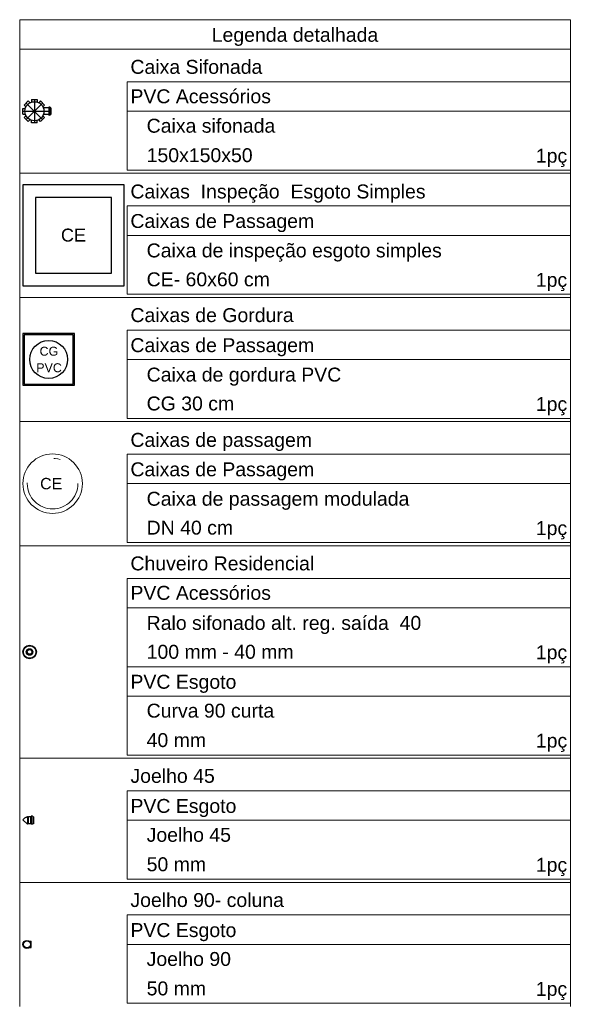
# Model space of a CAD drawing. Header units: millimetres. Extents: x 53 to 3943, y 29 to 3483.
# Tile 52 of 52: x 3934 to 3943, y 3467 to 3483. Entities that reach past the tile are written whole.
import ezdxf

# ---------------------------------------------------------------- set-up
doc = ezdxf.new("R2010")
doc.units = ezdxf.units.MM
doc.header["$MEASUREMENT"] = 0
doc.linetypes.add('DASHDOT', pattern=[2.54, 1.27, -0.635, 0, -0.635])
doc.linetypes.add('DASHED', pattern=[1.905, 1.27, -0.635])
for name, color, linetype, lineweight in [('DI-Tabelas', 7, 'Continuous', 5), ('Nível 1', 7, 'Continuous', 5), ('Textos', 7, 'Continuous', 5)]:
    doc.layers.add(name, color=color, linetype=linetype, lineweight=lineweight)
doc.layers.add('Simbolos', color=5, linetype='Continuous')
doc.layers.add('Simbolos_int', color=2, linetype='Continuous')
doc.styles.add('Arial', font='txt')

msp = doc.modelspace()

# ---------------------------------------------------------------- linework, layer by layer
at = {"layer": 'DI-Tabelas'}
for p, q in [((3934.31, 3482.201), (3934.31, 3482.666)), ((3934.31, 3482.666), (3943.011, 3482.666)), ((3943.011, 3482.666), (3943.011, 3482.201)), ((3943.011, 3482.201), (3934.31, 3482.201)), ((3934.31, 3480.24), (3934.31, 3482.201)), ((3943.011, 3482.201), (3943.011, 3480.24)), ((3943.011, 3481.686), (3936.01, 3481.686)), ((3936.01, 3481.22), (3936.01, 3481.686)), ((3943.011, 3481.686), (3943.011, 3481.22)), ((3943.011, 3481.22), (3936.01, 3481.22)), ((3936.01, 3480.755), (3936.01, 3481.22)), ((3943.011, 3481.22), (3943.011, 3480.755)), ((3936.01, 3480.29), (3936.01, 3480.755)), ((3943.011, 3480.755), (3943.011, 3480.29)), ((3942.313, 3480.29), (3936.01, 3480.29)), ((3943.011, 3480.29), (3942.313, 3480.29)), ((3935.96, 3480.24), (3934.31, 3480.24)), ((3934.31, 3478.279), (3934.31, 3480.24)), ((3943.011, 3480.24), (3935.96, 3480.24)), ((3943.011, 3480.24), (3943.011, 3478.279)), ((3943.011, 3479.725), (3936.01, 3479.725)), ((3936.01, 3479.26), (3936.01, 3479.725)), ((3943.011, 3479.725), (3943.011, 3479.26)), ((3943.011, 3479.26), (3936.01, 3479.26)), ((3936.01, 3478.794), (3936.01, 3479.26)), ((3943.011, 3479.26), (3943.011, 3478.794)), ((3936.01, 3478.329), (3936.01, 3478.794)), ((3943.011, 3478.794), (3943.011, 3478.329)), ((3935.96, 3478.279), (3934.31, 3478.279)), ((3934.31, 3476.318), (3934.31, 3478.279)), ((3943.011, 3478.279), (3935.96, 3478.279)), ((3941.159, 3478.329), (3936.01, 3478.329)), ((3943.011, 3478.329), (3941.159, 3478.329)), ((3943.011, 3478.279), (3943.011, 3476.318)), ((3943.011, 3477.764), (3936.01, 3477.764)), ((3936.01, 3477.299), (3936.01, 3477.764)), ((3943.011, 3477.764), (3943.011, 3477.299)), ((3943.011, 3477.299), (3936.01, 3477.299)), ((3936.01, 3476.834), (3936.01, 3477.299)), ((3943.011, 3477.299), (3943.011, 3476.834)), ((3936.01, 3476.368), (3936.01, 3476.834)), ((3943.011, 3476.834), (3943.011, 3476.368)), ((3941.726, 3476.368), (3936.01, 3476.368)), ((3943.011, 3476.368), (3941.726, 3476.368)), ((3935.96, 3476.318), (3934.31, 3476.318)), ((3934.31, 3474.358), (3934.31, 3476.318)), ((3943.011, 3476.318), (3935.96, 3476.318)), ((3943.011, 3476.318), (3943.011, 3474.358)), ((3943.011, 3475.803), (3936.01, 3475.803)), ((3936.01, 3475.338), (3936.01, 3475.803)), ((3943.011, 3475.803), (3943.011, 3475.338)), ((3943.011, 3475.338), (3936.01, 3475.338)), ((3936.01, 3474.873), (3936.01, 3475.338)), ((3943.011, 3475.338), (3943.011, 3474.873)), ((3936.01, 3474.408), (3936.01, 3474.873)), ((3943.011, 3474.873), (3943.011, 3474.408)), ((3935.96, 3474.358), (3934.31, 3474.358)), ((3934.31, 3471.001), (3934.31, 3474.358)), ((3943.011, 3474.358), (3935.96, 3474.358)), ((3941.121, 3474.408), (3936.01, 3474.408)), ((3943.011, 3474.408), (3941.121, 3474.408)), ((3943.011, 3474.358), (3943.011, 3471.001)), ((3943.011, 3473.842), (3936.01, 3473.842)), ((3936.01, 3473.377), (3936.01, 3473.842)), ((3943.011, 3473.842), (3943.011, 3473.377)), ((3943.011, 3473.377), (3936.01, 3473.377)), ((3936.01, 3472.912), (3936.01, 3473.377)), ((3943.011, 3473.377), (3943.011, 3472.912)), ((3936.01, 3472.447), (3936.01, 3472.912)), ((3943.011, 3472.912), (3943.011, 3472.447)), ((3941.546, 3472.447), (3936.01, 3472.447)), ((3936.01, 3471.982), (3936.01, 3472.447)), ((3943.011, 3472.447), (3941.546, 3472.447)), ((3943.011, 3472.447), (3943.011, 3471.982)), ((3943.011, 3471.982), (3936.01, 3471.982)), ((3936.01, 3471.516), (3936.01, 3471.982)), ((3943.011, 3471.982), (3943.011, 3471.516)), ((3936.01, 3471.051), (3936.01, 3471.516)), ((3943.011, 3471.516), (3943.011, 3471.051)), ((3935.96, 3471.001), (3934.31, 3471.001)), ((3934.31, 3469.04), (3934.31, 3471.001)), ((3943.011, 3471.001), (3935.96, 3471.001)), ((3941.546, 3471.051), (3936.01, 3471.051)), ((3943.011, 3471.051), (3941.546, 3471.051)), ((3943.011, 3471.001), (3943.011, 3469.04)), ((3943.011, 3470.486), (3936.01, 3470.486)), ((3936.01, 3470.021), (3936.01, 3470.486)), ((3943.011, 3470.486), (3943.011, 3470.021)), ((3943.011, 3470.021), (3936.01, 3470.021)), ((3936.01, 3469.556), (3936.01, 3470.021)), ((3943.011, 3470.021), (3943.011, 3469.556)), ((3936.01, 3469.09), (3936.01, 3469.556)), ((3943.011, 3469.556), (3943.011, 3469.09)), ((3942.313, 3469.09), (3936.01, 3469.09)), ((3943.011, 3469.09), (3942.313, 3469.09)), ((3935.96, 3469.04), (3934.31, 3469.04)), ((3934.31, 3467.08), (3934.31, 3469.04)), ((3943.011, 3469.04), (3935.96, 3469.04)), ((3943.011, 3469.04), (3943.011, 3467.08)), ((3943.011, 3468.525), (3936.01, 3468.525)), ((3936.01, 3468.06), (3936.01, 3468.525)), ((3943.011, 3468.525), (3943.011, 3468.06)), ((3943.011, 3468.06), (3936.01, 3468.06)), ((3936.01, 3467.595), (3936.01, 3468.06)), ((3943.011, 3468.06), (3943.011, 3467.595)), ((3936.01, 3467.13), (3936.01, 3467.595)), ((3943.011, 3467.595), (3943.011, 3467.13)), ((3941.981, 3467.13), (3936.01, 3467.13)), ((3943.011, 3467.13), (3941.981, 3467.13))]:
    msp.add_line(p, q, dxfattribs=at)
at = {"layer": 'Nível 1', "color": 7}
msp.add_circle((3934.83, 3475.338), 0.47, dxfattribs=at)
at = {"layer": 'Nível 1', "color": 7, "linetype": 'DASHDOT'}
msp.add_circle((3934.83, 3475.338), 0.4, dxfattribs=at)
at = {"layer": 'Simbolos', "color": 7}
for p, q in [((3934.382, 3481.318), (3934.445, 3481.382)), ((3934.445, 3481.382), (3934.473, 3481.354)), ((3934.498, 3481.403), (3934.498, 3481.365)), ((3934.498, 3481.403), (3934.588, 3481.403)), ((3934.588, 3481.403), (3934.588, 3481.365)), ((3934.641, 3481.382), (3934.613, 3481.354)), ((3934.641, 3481.382), (3934.704, 3481.318)), ((3934.36, 3481.175), (3934.36, 3481.265)), ((3934.36, 3481.265), (3934.399, 3481.265)), ((3934.382, 3481.318), (3934.409, 3481.291)), ((3934.704, 3481.318), (3934.677, 3481.291)), ((3934.766, 3481.275), (3934.684, 3481.275)), ((3934.768, 3481.282), (3934.768, 3481.277)), ((3934.788, 3481.284), (3934.77, 3481.284)), ((3934.79, 3481.283), (3934.791, 3481.277)), ((3934.802, 3481.275), (3934.793, 3481.275)), ((3934.802, 3481.275), (3934.802, 3481.166)), ((3934.36, 3481.175), (3934.399, 3481.175)), ((3934.382, 3481.123), (3934.409, 3481.15)), ((3934.445, 3481.059), (3934.382, 3481.123)), ((3934.445, 3481.059), (3934.473, 3481.087)), ((3934.498, 3481.037), (3934.498, 3481.076)), ((3934.588, 3481.037), (3934.498, 3481.037)), ((3934.588, 3481.037), (3934.588, 3481.076)), ((3934.641, 3481.059), (3934.613, 3481.087)), ((3934.704, 3481.123), (3934.641, 3481.059)), ((3934.704, 3481.123), (3934.677, 3481.15)), ((3934.766, 3481.166), (3934.684, 3481.166)), ((3934.768, 3481.159), (3934.768, 3481.164)), ((3934.788, 3481.157), (3934.77, 3481.157)), ((3934.79, 3481.158), (3934.791, 3481.164)), ((3934.802, 3481.166), (3934.793, 3481.166)), ((3934.378, 3470.046), (3934.36, 3470.028)), ((3934.431, 3470.072), (3934.432, 3470.075)), ((3934.438, 3470.075), (3934.432, 3470.075)), ((3934.438, 3470.072), (3934.438, 3470.075)), ((3934.443, 3470.072), (3934.438, 3470.072)), ((3934.447, 3470.076), (3934.443, 3470.072)), ((3934.48, 3470.076), (3934.447, 3470.076)), ((3934.481, 3470.076), (3934.48, 3470.076)), ((3934.49, 3470.076), (3934.481, 3470.076)), ((3934.492, 3470.083), (3934.492, 3470.078)), ((3934.512, 3470.085), (3934.494, 3470.085)), ((3934.514, 3470.084), (3934.516, 3470.078)), ((3934.526, 3470.076), (3934.517, 3470.076)), ((3934.526, 3470.076), (3934.526, 3469.967)), ((3934.443, 3469.968), (3934.432, 3469.957)), ((3934.447, 3469.967), (3934.446, 3469.968)), ((3934.48, 3469.967), (3934.447, 3469.967)), ((3934.481, 3469.967), (3934.48, 3469.967)), ((3934.49, 3469.967), (3934.481, 3469.967)), ((3934.492, 3469.96), (3934.492, 3469.965)), ((3934.512, 3469.958), (3934.494, 3469.958)), ((3934.514, 3469.959), (3934.516, 3469.965)), ((3934.526, 3469.967), (3934.517, 3469.967)), ((3934.462, 3468.111), (3934.492, 3468.111)), ((3934.462, 3468.009), (3934.492, 3468.009))]:
    msp.add_line(p, q, dxfattribs=at)
for points in [[(3934.766, 3481.275), (3934.766, 3481.275), (3934.767, 3481.275), (3934.767, 3481.275), (3934.767, 3481.276), (3934.767, 3481.276), (3934.768, 3481.276), (3934.768, 3481.276), (3934.768, 3481.277), (3934.768, 3481.277)], [(3934.77, 3481.284), (3934.77, 3481.284), (3934.77, 3481.284), (3934.769, 3481.284), (3934.769, 3481.284), (3934.769, 3481.283), (3934.769, 3481.283), (3934.768, 3481.283), (3934.768, 3481.283), (3934.768, 3481.282)], [(3934.79, 3481.283), (3934.79, 3481.283), (3934.79, 3481.283), (3934.789, 3481.283), (3934.789, 3481.284), (3934.789, 3481.284), (3934.789, 3481.284), (3934.788, 3481.284), (3934.788, 3481.284), (3934.788, 3481.284)], [(3934.791, 3481.277), (3934.791, 3481.276), (3934.792, 3481.276), (3934.792, 3481.276), (3934.792, 3481.276), (3934.792, 3481.276), (3934.792, 3481.275), (3934.793, 3481.275), (3934.793, 3481.275), (3934.793, 3481.275)], [(3934.768, 3481.164), (3934.768, 3481.164), (3934.768, 3481.165), (3934.768, 3481.165), (3934.767, 3481.165), (3934.767, 3481.165), (3934.767, 3481.166), (3934.767, 3481.166), (3934.766, 3481.166), (3934.766, 3481.166)], [(3934.768, 3481.159), (3934.768, 3481.158), (3934.768, 3481.158), (3934.769, 3481.158), (3934.769, 3481.158), (3934.769, 3481.157), (3934.769, 3481.157), (3934.77, 3481.157), (3934.77, 3481.157), (3934.77, 3481.157)], [(3934.788, 3481.157), (3934.788, 3481.157), (3934.788, 3481.157), (3934.789, 3481.157), (3934.789, 3481.157), (3934.789, 3481.157), (3934.789, 3481.158), (3934.79, 3481.158), (3934.79, 3481.158), (3934.79, 3481.158)], [(3934.793, 3481.166), (3934.793, 3481.166), (3934.793, 3481.166), (3934.792, 3481.166), (3934.792, 3481.165), (3934.792, 3481.165), (3934.792, 3481.165), (3934.792, 3481.165), (3934.791, 3481.165), (3934.791, 3481.164)], [(3934.36, 3476.891), (3935.176, 3476.891), (3935.176, 3477.707), (3934.36, 3477.707), (3934.36, 3476.891), (3934.36, 3476.891)], [(3934.431, 3470.072), (3934.425, 3470.071), (3934.418, 3470.07), (3934.412, 3470.067), (3934.405, 3470.065), (3934.399, 3470.062), (3934.394, 3470.059), (3934.388, 3470.055), (3934.383, 3470.051), (3934.378, 3470.046)], [(3934.49, 3470.076), (3934.49, 3470.076), (3934.491, 3470.076), (3934.491, 3470.077), (3934.491, 3470.077), (3934.492, 3470.077), (3934.492, 3470.077), (3934.492, 3470.077), (3934.492, 3470.078), (3934.492, 3470.078)], [(3934.494, 3470.085), (3934.494, 3470.085), (3934.494, 3470.085), (3934.494, 3470.085), (3934.493, 3470.085), (3934.493, 3470.085), (3934.493, 3470.084), (3934.493, 3470.084), (3934.493, 3470.084), (3934.492, 3470.083)], [(3934.514, 3470.084), (3934.514, 3470.084), (3934.514, 3470.084), (3934.514, 3470.084), (3934.513, 3470.085), (3934.513, 3470.085), (3934.513, 3470.085), (3934.513, 3470.085), (3934.512, 3470.085), (3934.512, 3470.085)], [(3934.516, 3470.078), (3934.516, 3470.077), (3934.516, 3470.077), (3934.516, 3470.077), (3934.516, 3470.077), (3934.516, 3470.077), (3934.517, 3470.076), (3934.517, 3470.076), (3934.517, 3470.076), (3934.517, 3470.076)], [(3934.446, 3469.968), (3934.446, 3469.968), (3934.445, 3469.968), (3934.445, 3469.969), (3934.445, 3469.969), (3934.444, 3469.969), (3934.444, 3469.969), (3934.444, 3469.968), (3934.443, 3469.968), (3934.443, 3469.968)], [(3934.492, 3469.965), (3934.492, 3469.965), (3934.492, 3469.966), (3934.492, 3469.966), (3934.492, 3469.966), (3934.491, 3469.966), (3934.491, 3469.967), (3934.491, 3469.967), (3934.49, 3469.967), (3934.49, 3469.967)], [(3934.492, 3469.96), (3934.493, 3469.959), (3934.493, 3469.959), (3934.493, 3469.959), (3934.493, 3469.959), (3934.493, 3469.958), (3934.494, 3469.958), (3934.494, 3469.958), (3934.494, 3469.958), (3934.494, 3469.958)], [(3934.512, 3469.958), (3934.512, 3469.958), (3934.513, 3469.958), (3934.513, 3469.958), (3934.513, 3469.958), (3934.513, 3469.958), (3934.514, 3469.959), (3934.514, 3469.959), (3934.514, 3469.959), (3934.514, 3469.959)], [(3934.517, 3469.967), (3934.517, 3469.967), (3934.517, 3469.967), (3934.517, 3469.967), (3934.516, 3469.967), (3934.516, 3469.966), (3934.516, 3469.966), (3934.516, 3469.966), (3934.516, 3469.966), (3934.516, 3469.965)]]:
    msp.add_lwpolyline(points, dxfattribs=at)
at = {"layer": 'Simbolos', "color": 7, "linetype": 'Continuous'}
msp.add_lwpolyline([(3934.36, 3478.46), (3935.96, 3478.46), (3935.96, 3480.06), (3934.36, 3480.06), (3934.36, 3478.46), (3934.36, 3478.46)], dxfattribs=at)
at = {"layer": 'Simbolos', "color": 7}
for centre, radius in [((3934.543, 3481.22), 0.151), ((3934.467, 3472.679), 0.107), ((3934.467, 3472.679), 0.052), ((3934.424, 3468.06), 0.0636)]:
    msp.add_circle(centre, radius, dxfattribs=at)
at = {"layer": 'Simbolos_int', "color": 7, "linetype": 'DASHDOT'}
for p, q in [((3934.414, 3481.35), (3934.672, 3481.091)), ((3934.672, 3481.35), (3934.414, 3481.091)), ((3934.543, 3481.403), (3934.543, 3481.037)), ((3934.36, 3481.22), (3934.802, 3481.22))]:
    msp.add_line(p, q, dxfattribs=at)
at = {"layer": 'Simbolos_int', "color": 7}
for p, q in [((3934.768, 3481.275), (3934.768, 3481.166)), ((3934.792, 3481.275), (3934.792, 3481.166)), ((3934.432, 3469.957), (3934.36, 3470.028)), ((3934.431, 3470.072), (3934.431, 3469.957)), ((3934.438, 3470.072), (3934.438, 3469.963)), ((3934.443, 3470.072), (3934.443, 3469.968)), ((3934.481, 3470.076), (3934.481, 3469.967)), ((3934.492, 3470.076), (3934.492, 3469.967)), ((3934.516, 3470.076), (3934.516, 3469.967)), ((3934.492, 3468.009), (3934.492, 3468.111))]:
    msp.add_line(p, q, dxfattribs=at)
at = {"layer": 'Simbolos_int', "color": 7, "linetype": 'DASHED'}
msp.add_lwpolyline([(3934.56, 3478.66), (3935.76, 3478.66), (3935.76, 3479.86), (3934.56, 3479.86), (3934.56, 3478.66), (3934.56, 3478.66)], dxfattribs=at)
at = {"layer": 'Simbolos_int', "color": 7}
msp.add_lwpolyline([(3934.38, 3476.911), (3935.156, 3476.911), (3935.156, 3477.687), (3934.38, 3477.687), (3934.38, 3476.911), (3934.38, 3476.911)], dxfattribs=at)
for centre, radius in [((3934.768, 3477.299), 0.3), ((3934.467, 3472.679), 0.0985), ((3934.467, 3472.679), 0.037), ((3934.424, 3468.06), 0.0547)]:
    msp.add_circle(centre, radius, dxfattribs=at)

# ---------------------------------------------------------------- texts
at = {"layer": 'DI-Tabelas', "char_height": 0.22, "line_spacing_factor": 0.6, "style": 'Arial'}
for s, insert, width, attachment_point in [('Legenda detalhada', (3938.66, 3482.251), 5.13838, 8), ('Caixa Sifonada', (3936.06, 3481.808), 4.06934, 7), ('PVC Acessórios', (3936.06, 3481.343), 4.33477, 7), ('   Caixa sifonada', (3936.06, 3480.878), 4.46924, 7), ('   150x150x50', (3936.06, 3480.413), 3.76963, 7), ('1pç', (3942.961, 3480.34), 0.96738, 9), ('Caixas  Inspeção  Esgoto Simples', (3936.06, 3479.775), 9.10459, 7), ('Caixas de Passagem', (3936.06, 3479.31), 5.66953, 7), ('   Caixa de inspeção esgoto simples', (3936.06, 3478.844), 9.60527, 7), ('   CE- 60x60 cm', (3936.06, 3478.452), 4.30137, 7), ('1pç', (3942.961, 3478.379), 0.96738, 9), ('Caixas de Gordura', (3936.06, 3477.887), 5.03584, 7), ('Caixas de Passagem', (3936.06, 3477.349), 5.66953, 7), ('   Caixa de gordura PVC', (3936.06, 3476.884), 6.50332, 7), ('   CG 30 cm', (3936.06, 3476.491), 3.20068, 7), ('1pç', (3942.961, 3476.418), 0.96738, 9), ('Caixas de passagem', (3936.06, 3475.853), 5.60303, 7), ('Caixas de Passagem', (3936.06, 3475.388), 5.66953, 7), ('   Caixa de passagem modulada', (3936.06, 3474.923), 8.60508, 7), ('   DN 40 cm', (3936.06, 3474.53), 3.16729, 7), ('1pç', (3942.961, 3474.458), 0.96738, 9), ('Chuveiro Residencial', (3936.06, 3473.965), 5.66953, 7), ('PVC Acessórios', (3936.06, 3473.5), 4.33477, 7), ('   Ralo sifonado alt. reg. saída  40', (3936.06, 3472.962), 8.97217, 7), ('   100 mm - 40 mm', (3936.06, 3472.569), 5.03437, 7), ('1pç', (3942.961, 3472.497), 0.96738, 9), ('PVC Esgoto', (3936.06, 3472.032), 3.26836, 7), ('   Curva 90 curta', (3936.06, 3471.639), 4.43525, 7), ('   40 mm', (3936.06, 3471.174), 2.33379, 7), ('1pç', (3942.961, 3471.101), 0.96738, 9), ('Joelho 45', (3936.06, 3470.609), 2.60215, 7), ('PVC Esgoto', (3936.06, 3470.071), 3.26836, 7), ('   Joelho 45', (3936.06, 3469.678), 3.10225, 7), ('   50 mm', (3936.06, 3469.213), 2.33379, 7), ('1pç', (3942.961, 3469.14), 0.96738, 9), ('Joelho 90- coluna', (3936.06, 3468.648), 4.73672, 7), ('PVC Esgoto', (3936.06, 3468.11), 3.26836, 7), ('   Joelho 90', (3936.06, 3467.717), 3.10225, 7), ('   50 mm', (3936.06, 3467.252), 2.33379, 7), ('1pç', (3942.961, 3467.18), 0.96738, 9)]:
    msp.add_mtext(s, dxfattribs=dict(at, insert=insert, width=width, attachment_point=attachment_point))
at = {"layer": 'Simbolos', "color": 7, "attachment_point": 7, "line_spacing_factor": 0.6, "style": 'Arial'}
for s, insert, char_height, width in [('CE', (3934.962, 3479.159), 0.2043, 0.77793), ('CG', (3934.624, 3477.357), 0.1412, 0.57), ('PVC', (3934.571, 3477.096), 0.1412, 0.78134)]:
    msp.add_mtext(s, dxfattribs=dict(at, insert=insert, char_height=char_height, width=width))
at = {"layer": 'Textos', "color": 7, "insert": (3934.633, 3475.246), "char_height": 0.18, "width": 0.69458, "attachment_point": 7, "line_spacing_factor": 0.6, "style": 'Arial'}
msp.add_mtext('CE', dxfattribs=at)

doc.saveas('drawing.dxf')
